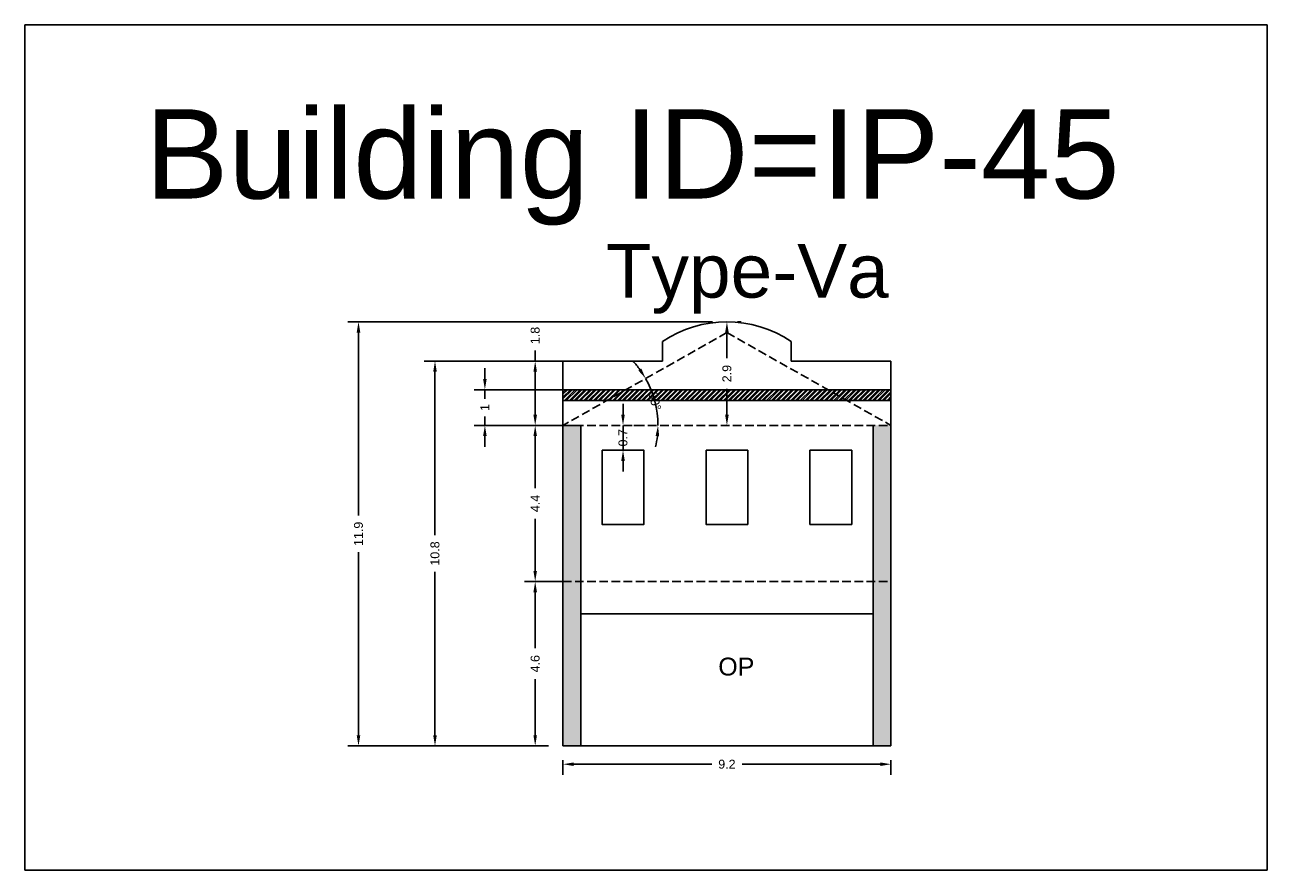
# Model space of a CAD drawing. Header units: metres. Extents: x 3416658 to 3417184, y -6712896 to -6712690.
# Tile 17 of 58: x 3416824 to 3416859, y -6712857 to -6712833. Entities that reach past the tile are written whole.
import ezdxf

# ---------------------------------------------------------------- set-up
doc = ezdxf.new("R2010")
doc.units = ezdxf.units.M
doc.linetypes.add('ACAD_ISO02W100', pattern=[15, 12, -3])
doc.layers.add('Dotted', color=7, linetype='ACAD_ISO02W100', plot=False)
doc.styles.get("Standard").update_dxf_attribs({"font": 'arial.ttf'})
doc.dimstyles.new('ISO-25', dxfattribs={"dimtxt": 0.25, "dimasz": 0.3, "dimexe": 0.3, "dimexo": 0.4, "dimgap": 0.2, "dimtad": 0, "dimdec": 1, "dimdsep": 46, "dimtxsty": 'Standard', "dimcen": 2.5, "dimadec": 0, "dimazin": 0, "dimtfac": 1, "dimtdec": 1, "dimtmove": 0, "dimatfit": 3, "dimfxl": 1, "dimarcsym": 0})

# ---------------------------------------------------------------- blocks, each defined once
blk = doc.blocks.new('*D392')
at = {"color": 0, "lineweight": -2, "transparency": 16777216}
for p, q in [((3416838.901, -6712844.202), (3416837.736, -6712844.202)), ((3416838.036, -6712844.502), (3416838.036, -6712845.954)), ((3416838.036, -6712848.272), (3416838.036, -6712846.819)), ((3416838.901, -6712848.572), (3416837.736, -6712848.572))]:
    blk.add_line(p, q, dxfattribs=at)
at = {"color": 0, "transparency": 16777216}
for points in [[(3416837.986, -6712844.502), (3416838.086, -6712844.502), (3416838.036, -6712844.202)], [(3416837.986, -6712848.272), (3416838.086, -6712848.272), (3416838.036, -6712848.572)]]:
    blk.add_solid(points, dxfattribs=at)
at = {"layer": 'Defpoints', "color": 0, "transparency": 16777216}
for p in [(3416838.036, -6712844.202), (3416839.301, -6712844.202), (3416839.301, -6712848.572)]:
    blk.add_point(p, dxfattribs=at)
at = {"color": 0, "transparency": 16777216, "insert": (3416838.036, -6712846.387), "char_height": 0.25, "attachment_point": 5, "rotation": 90}
blk.add_mtext('4.4', dxfattribs=at)
blk = doc.blocks.new('*D393')
at = {"color": 0, "lineweight": -2, "transparency": 16777216}
for p, q in [((3416840.494, -6712843.902), (3416840.494, -6712843.602)), ((3416840.494, -6712844.895), (3416840.494, -6712844.202)), ((3416840.894, -6712844.202), (3416840.794, -6712844.202)), ((3416840.894, -6712844.895), (3416840.794, -6712844.895)), ((3416840.494, -6712845.195), (3416840.494, -6712845.495))]:
    blk.add_line(p, q, dxfattribs=at)
at = {"color": 0, "transparency": 16777216}
for points in [[(3416840.444, -6712843.902), (3416840.544, -6712843.902), (3416840.494, -6712844.202)], [(3416840.444, -6712845.195), (3416840.544, -6712845.195), (3416840.494, -6712844.895)]]:
    blk.add_solid(points, dxfattribs=at)
at = {"layer": 'Defpoints', "color": 0, "transparency": 16777216}
for p in [(3416840.494, -6712844.202), (3416840.494, -6712844.202), (3416840.494, -6712844.895)]:
    blk.add_point(p, dxfattribs=at)
at = {"color": 0, "transparency": 16777216, "insert": (3416840.494, -6712844.548), "char_height": 0.25, "attachment_point": 5, "rotation": 90}
blk.add_mtext('0.7', dxfattribs=at)
blk = doc.blocks.new('*D394')
at = {"color": 0, "lineweight": -2, "transparency": 16777216}
for start, end in [(35.9927, 42.456), (360, 29.5293), (347.0733, 353.5367)]:
    blk.add_arc((3416838.812, -6712844.202), 2.661, start, end, dxfattribs=at)
at = {"color": 0, "transparency": 16777216}
for points in [[(3416841.007, -6712842.611), (3416840.923, -6712842.665), (3416841.127, -6712842.89)], [(3416841.406, -6712844.498), (3416841.506, -6712844.504), (3416841.473, -6712844.202)]]:
    blk.add_solid(points, dxfattribs=at)
at = {"layer": 'Defpoints', "color": 0, "transparency": 16777216}
for p in [(3416843.402, -6712841.602), (3416841.317, -6712843.305), (3416838.812, -6712844.202), (3416838.812, -6712844.202), (3416847.992, -6712844.202)]:
    blk.add_point(p, dxfattribs=at)
at = {"color": 0, "transparency": 16777216, "insert": (3416841.385, -6712843.523), "char_height": 0.25, "attachment_point": 5, "rotation": 284.7647}
blk.add_mtext('30°', dxfattribs=at)
blk = doc.blocks.new('*D395')
at = {"color": 0, "lineweight": -2, "transparency": 16777216}
for p, q in [((3416838.901, -6712848.572), (3416837.736, -6712848.572)), ((3416838.036, -6712848.872), (3416838.036, -6712850.439)), ((3416838.036, -6712852.872), (3416838.036, -6712851.304)), ((3416838.412, -6712853.172), (3416837.736, -6712853.172))]:
    blk.add_line(p, q, dxfattribs=at)
at = {"color": 0, "transparency": 16777216}
for points in [[(3416837.986, -6712848.872), (3416838.086, -6712848.872), (3416838.036, -6712848.572)], [(3416837.986, -6712852.872), (3416838.086, -6712852.872), (3416838.036, -6712853.172)]]:
    blk.add_solid(points, dxfattribs=at)
at = {"layer": 'Defpoints', "color": 0, "transparency": 16777216}
for p in [(3416838.036, -6712848.572), (3416839.301, -6712848.572), (3416838.812, -6712853.172)]:
    blk.add_point(p, dxfattribs=at)
at = {"color": 0, "transparency": 16777216, "insert": (3416838.036, -6712850.872), "char_height": 0.25, "attachment_point": 5, "rotation": 90}
blk.add_mtext('4.6', dxfattribs=at)
blk = doc.blocks.new('*D396')
at = {"color": 0, "lineweight": -2, "transparency": 16777216}
for p, q in [((3416843.402, -6712841.602), (3416843.402, -6712842.322)), ((3416843.802, -6712841.302), (3416843.702, -6712841.302)), ((3416843.402, -6712843.902), (3416843.402, -6712843.182)), ((3416843.802, -6712844.202), (3416843.702, -6712844.202))]:
    blk.add_line(p, q, dxfattribs=at)
at = {"color": 0, "transparency": 16777216}
for points in [[(3416843.352, -6712841.602), (3416843.452, -6712841.602), (3416843.402, -6712841.302)], [(3416843.352, -6712843.902), (3416843.452, -6712843.902), (3416843.402, -6712844.202)]]:
    blk.add_solid(points, dxfattribs=at)
at = {"layer": 'Defpoints', "color": 0, "transparency": 16777216}
for p in [(3416843.402, -6712841.302), (3416843.402, -6712844.202), (3416843.402, -6712844.202)]:
    blk.add_point(p, dxfattribs=at)
at = {"color": 0, "transparency": 16777216, "insert": (3416843.402, -6712842.752), "char_height": 0.25, "attachment_point": 5, "rotation": 90}
blk.add_mtext('2.9', dxfattribs=at)
blk = doc.blocks.new('*D397')
at = {"color": 0, "lineweight": -2, "transparency": 16777216}
for p, q in [((3416838.036, -6712842.402), (3416838.036, -6712842.102)), ((3416839.361, -6712842.402), (3416837.736, -6712842.402)), ((3416838.036, -6712843.902), (3416838.036, -6712842.702)), ((3416838.412, -6712844.202), (3416837.736, -6712844.202))]:
    blk.add_line(p, q, dxfattribs=at)
at = {"color": 0, "transparency": 16777216}
for points in [[(3416837.986, -6712842.702), (3416838.086, -6712842.702), (3416838.036, -6712842.402)], [(3416837.986, -6712843.902), (3416838.086, -6712843.902), (3416838.036, -6712844.202)]]:
    blk.add_solid(points, dxfattribs=at)
at = {"layer": 'Defpoints', "color": 0, "transparency": 16777216}
for p in [(3416838.036, -6712842.402), (3416839.761, -6712842.402), (3416838.812, -6712844.202)]:
    blk.add_point(p, dxfattribs=at)
at = {"color": 0, "transparency": 16777216, "insert": (3416838.036, -6712841.685), "char_height": 0.25, "attachment_point": 5, "rotation": 90}
blk.add_mtext('1.8', dxfattribs=at)
blk = doc.blocks.new('*D398')
at = {"color": 0, "lineweight": -2, "transparency": 16777216}
for p, q in [((3416836.628, -6712842.902), (3416836.628, -6712842.602)), ((3416839.314, -6712843.202), (3416836.328, -6712843.202)), ((3416836.628, -6712843.202), (3416836.628, -6712843.456)), ((3416836.628, -6712844.202), (3416836.628, -6712843.948)), ((3416839.314, -6712844.202), (3416836.328, -6712844.202)), ((3416836.628, -6712844.502), (3416836.628, -6712844.802))]:
    blk.add_line(p, q, dxfattribs=at)
at = {"color": 0, "transparency": 16777216}
for points in [[(3416836.578, -6712842.902), (3416836.678, -6712842.902), (3416836.628, -6712843.202)], [(3416836.578, -6712844.502), (3416836.678, -6712844.502), (3416836.628, -6712844.202)]]:
    blk.add_solid(points, dxfattribs=at)
at = {"layer": 'Defpoints', "color": 0, "transparency": 16777216}
for p in [(3416836.628, -6712843.202), (3416839.714, -6712843.202), (3416839.714, -6712844.202)]:
    blk.add_point(p, dxfattribs=at)
at = {"color": 0, "transparency": 16777216, "insert": (3416836.628, -6712843.702), "char_height": 0.25, "attachment_point": 5, "rotation": 90}
blk.add_mtext('1', dxfattribs=at)
blk = doc.blocks.new('*D399')
at = {"color": 0, "lineweight": -2, "transparency": 16777216}
for p, q in [((3416838.812, -6712853.572), (3416838.812, -6712853.984)), ((3416839.112, -6712853.684), (3416842.976, -6712853.684)), ((3416847.692, -6712853.684), (3416843.828, -6712853.684)), ((3416847.992, -6712853.572), (3416847.992, -6712853.984))]:
    blk.add_line(p, q, dxfattribs=at)
at = {"color": 0, "transparency": 16777216}
for points in [[(3416839.112, -6712853.634), (3416839.112, -6712853.734), (3416838.812, -6712853.684)], [(3416847.692, -6712853.634), (3416847.692, -6712853.734), (3416847.992, -6712853.684)]]:
    blk.add_solid(points, dxfattribs=at)
at = {"layer": 'Defpoints', "color": 0, "transparency": 16777216}
for p in [(3416838.812, -6712853.172), (3416847.992, -6712853.172), (3416847.992, -6712853.684)]:
    blk.add_point(p, dxfattribs=at)
at = {"color": 0, "transparency": 16777216, "insert": (3416843.402, -6712853.684), "char_height": 0.25, "attachment_point": 5}
blk.add_mtext('9.2', dxfattribs=at)
blk = doc.blocks.new('*D400')
at = {"color": 0, "lineweight": -2, "transparency": 16777216}
for p, q in [((3416839.361, -6712842.402), (3416834.932, -6712842.402)), ((3416835.232, -6712842.702), (3416835.232, -6712847.273)), ((3416835.232, -6712852.872), (3416835.232, -6712848.3)), ((3416838.412, -6712853.172), (3416834.932, -6712853.172))]:
    blk.add_line(p, q, dxfattribs=at)
at = {"color": 0, "transparency": 16777216}
for points in [[(3416835.182, -6712842.702), (3416835.282, -6712842.702), (3416835.232, -6712842.402)], [(3416835.182, -6712852.872), (3416835.282, -6712852.872), (3416835.232, -6712853.172)]]:
    blk.add_solid(points, dxfattribs=at)
at = {"layer": 'Defpoints', "color": 0, "transparency": 16777216}
for p in [(3416835.232, -6712842.402), (3416839.761, -6712842.402), (3416838.812, -6712853.172)]:
    blk.add_point(p, dxfattribs=at)
at = {"color": 0, "transparency": 16777216, "insert": (3416835.232, -6712847.787), "char_height": 0.25, "attachment_point": 5, "rotation": 90}
blk.add_mtext('10.8', dxfattribs=at)
blk = doc.blocks.new('*D401')
at = {"color": 0, "lineweight": -2, "transparency": 16777216}
for p, q in [((3416843.002, -6712841.302), (3416832.791, -6712841.302)), ((3416833.091, -6712841.602), (3416833.091, -6712846.723)), ((3416833.091, -6712852.872), (3416833.091, -6712847.75)), ((3416838.412, -6712853.172), (3416832.791, -6712853.172))]:
    blk.add_line(p, q, dxfattribs=at)
at = {"color": 0, "transparency": 16777216}
for points in [[(3416833.041, -6712841.602), (3416833.141, -6712841.602), (3416833.091, -6712841.302)], [(3416833.041, -6712852.872), (3416833.141, -6712852.872), (3416833.091, -6712853.172)]]:
    blk.add_solid(points, dxfattribs=at)
at = {"layer": 'Defpoints', "color": 0, "transparency": 16777216}
for p in [(3416833.091, -6712841.302), (3416843.402, -6712841.302), (3416838.812, -6712853.172)]:
    blk.add_point(p, dxfattribs=at)
at = {"color": 0, "transparency": 16777216, "insert": (3416833.091, -6712847.237), "char_height": 0.25, "attachment_point": 5, "rotation": 90}
blk.add_mtext('11.9', dxfattribs=at)

msp = doc.modelspace()

# ---------------------------------------------------------------- hatches: boundary and pattern name
h = msp.add_hatch()
h.set_pattern_fill('ANSI32', color=256, scale=0.01)
h.set_pattern_definition([(45, (-13.48271, 26.99843), (-0.067351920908, 0.067351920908), []), (45, (-13.43781, 26.99843), (-0.067351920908, 0.067351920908), [])])
h.paths.add_polyline_path([(3416846.227, -6712843.202), (3416846.756, -6712843.502), (3416847.992, -6712843.502), (3416847.992, -6712843.202)])
h.paths.add_polyline_path([(3416840.577, -6712843.202), (3416840.048, -6712843.502), (3416846.756, -6712843.502), (3416846.227, -6712843.202)])
h.paths.add_polyline_path([(3416838.812, -6712843.202), (3416838.812, -6712843.502), (3416840.048, -6712843.502), (3416840.577, -6712843.202)])
h.paths.add_polyline_path([(3416841.052, -6712843.278), (3416841.218, -6712843.91), (3416841.716, -6712843.778), (3416841.55, -6712843.147)], flags=9)
h = msp.add_hatch(color=256)
h.dxf.hatch_style = 1
h.paths.add_polyline_path([(3416847.992, -6712844.202), (3416847.492, -6712844.202), (3416847.492, -6712848.572), (3416847.992, -6712848.572)])
h.paths.add_polyline_path([(3416847.992, -6712848.572), (3416847.492, -6712848.572), (3416847.492, -6712853.172), (3416847.992, -6712853.172)])
h.paths.add_polyline_path([(3416839.312, -6712848.572), (3416838.812, -6712848.572), (3416838.812, -6712853.172), (3416839.312, -6712853.172)])
h = msp.add_hatch(color=256)
h.dxf.hatch_style = 1
h.paths.add_polyline_path([(3416838.812, -6712848.572), (3416839.312, -6712848.572), (3416839.312, -6712844.202), (3416838.812, -6712844.202)])

# ---------------------------------------------------------------- linework, layer by layer
for points in [[(3416823.753, -6712832.992), (3416858.522, -6712832.992), (3416858.522, -6712856.648), (3416823.753, -6712856.648)], [(3416839.91, -6712844.895), (3416841.078, -6712844.895), (3416841.078, -6712846.972), (3416839.91, -6712846.972)], [(3416842.818, -6712844.895), (3416843.986, -6712844.895), (3416843.986, -6712846.972), (3416842.818, -6712846.972)], [(3416846.894, -6712844.895), (3416845.726, -6712844.895), (3416845.726, -6712846.972), (3416846.894, -6712846.972)], [(3416839.312, -6712849.472), (3416847.492, -6712849.472), (3416847.492, -6712853.172), (3416839.312, -6712853.172)]]:
    msp.add_lwpolyline(points, close=True)
for points in [[(3416841.602, -6712842.402), (3416841.602, -6712841.852)], [(3416845.202, -6712842.402), (3416845.202, -6712841.852)], [(3416838.812, -6712842.402), (3416838.812, -6712853.172)], [(3416838.812, -6712842.402), (3416841.602, -6712842.402)], [(3416845.202, -6712842.402), (3416847.992, -6712842.402)], [(3416847.992, -6712842.402), (3416847.992, -6712853.172)], [(3416838.812, -6712843.202), (3416847.992, -6712843.202)], [(3416838.812, -6712843.502), (3416847.992, -6712843.502)], [(3416839.312, -6712844.202), (3416839.312, -6712853.172)], [(3416847.492, -6712844.202), (3416847.492, -6712853.172)], [(3416839.312, -6712849.472), (3416847.492, -6712849.472)], [(3416838.812, -6712853.172), (3416847.992, -6712853.172)]]:
    msp.add_lwpolyline(points)
msp.add_arc((3416843.402, -6712844.522), 3.22, 56.0184, 123.9816)
at = {"layer": 'Dotted', "ltscale": 0.02}
for points in [[(3416843.402, -6712841.602), (3416838.812, -6712844.202)], [(3416843.402, -6712841.602), (3416847.992, -6712844.202)], [(3416838.812, -6712844.202), (3416847.992, -6712844.202)], [(3416838.812, -6712848.572), (3416847.992, -6712848.572)]]:
    msp.add_lwpolyline(points, dxfattribs=at)

# ---------------------------------------------------------------- texts
for s, heights, insert, char_height, attachment_point in [('Building ID=IP-45', [0.517], (3416827.12, -6712835.353), 2.5, 1), ('Type-Va  ', [0.517], (3416840.013, -6712839.126), 1.5, 1), ('OP', [0], (3416844.17, -6712850.701), 0.5, 3)]:
    msp.add_mtext_dynamic_manual_height_columns(s, width=67.86454, gutter_width=12.5, heights=heights, dxfattribs=dict(insert=insert, char_height=char_height, attachment_point=attachment_point))

# ---------------------------------------------------------------- dimensions: what is measured, and where the dimension line sits
for base, p1, p2, picture, middle in [((3416833.091, -6712841.302), (3416838.812, -6712853.172), (3416843.402, -6712841.302), '*D401', (3416833.091, -6712847.237)), ((3416838.036, -6712842.402), (3416838.812, -6712844.202), (3416839.761, -6712842.402), '*D397', (3416838.036, -6712841.685)), ((3416843.402, -6712844.202), (3416843.402, -6712841.302), (3416843.402, -6712844.202), '*D396', (3416843.402, -6712842.752)), ((3416835.232, -6712842.402), (3416838.812, -6712853.172), (3416839.761, -6712842.402), '*D400', (3416835.232, -6712847.787)), ((3416836.628, -6712843.202), (3416839.714, -6712844.202), (3416839.714, -6712843.202), '*D398', (3416836.628, -6712843.702)), ((3416838.036, -6712844.202), (3416839.301, -6712848.572), (3416839.301, -6712844.202), '*D392', (3416838.036, -6712846.387)), ((3416838.036, -6712848.572), (3416838.812, -6712853.172), (3416839.301, -6712848.572), '*D395', (3416838.036, -6712850.872))]:
    dim = msp.add_linear_dim(base=base, p1=p1, p2=p2, angle=90, dimstyle='ISO-25')
    dim.commit()
    dim.dimension.update_dxf_attribs({"geometry": picture, "text_midpoint": middle})
dim = msp.add_angular_dim_2l(base=(3416841.317, -6712843.305), line1=((3416838.812, -6712844.202), (3416847.992, -6712844.202)), line2=((3416843.402, -6712841.602), (3416838.812, -6712844.202)), dimstyle='ISO-25')
dim.commit()
dim.dimension.update_dxf_attribs({"geometry": '*D394', "text_midpoint": (3416841.385, -6712843.523)})
dim = msp.add_linear_dim(base=(3416840.494, -6712844.202), p1=(3416840.494, -6712844.895), p2=(3416840.494, -6712844.202), angle=90, dimstyle='ISO-25')
dim.commit()
dim.dimension.update_dxf_attribs({"geometry": '*D393', "text_midpoint": (3416840.494, -6712844.548), "dimtype": 160})
dim = msp.add_linear_dim(base=(3416847.992, -6712853.684), p1=(3416838.812, -6712853.172), p2=(3416847.992, -6712853.172), dimstyle='ISO-25')
dim.commit()
dim.dimension.update_dxf_attribs({"geometry": '*D399', "text_midpoint": (3416843.402, -6712853.684)})

doc.saveas('drawing.dxf')
